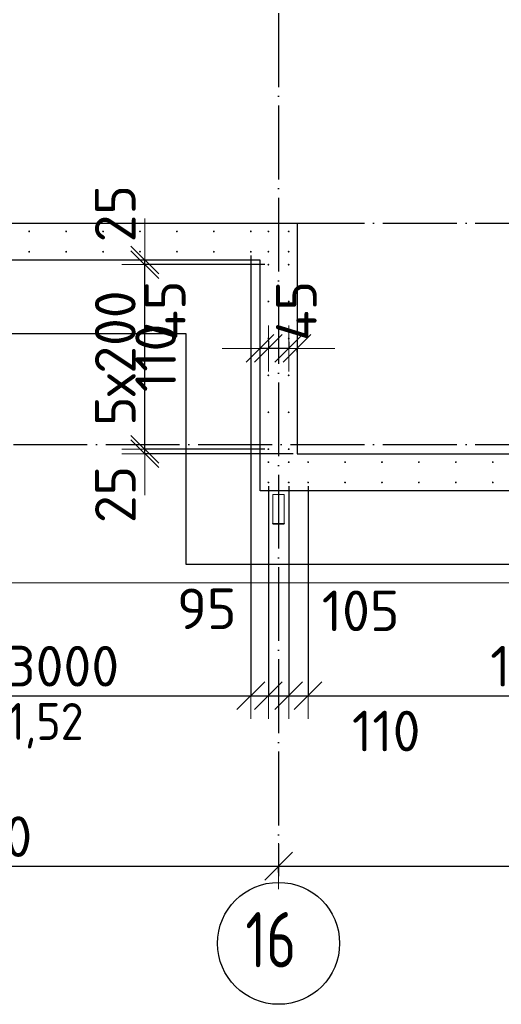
# Model space of a CAD drawing. Header units: millimetres. Extents: x 123094 to 184385, y 26948 to 48500.
# Tile 51 of 108: x 148239 to 150846, y 26967 to 32302. Entities that reach past the tile are written whole.
import ezdxf

# ---------------------------------------------------------------- set-up
doc = ezdxf.new("R2010")
doc.units = ezdxf.units.MM
doc.header["$PDMODE"] = 65
for name, pattern in [('______11', [500, 400, -50, 0, -50]), ('______2', [270, 200, -70]), ('______5', [1100, 800, -100, 100, -100])]:
    doc.linetypes.add(name, pattern=pattern)
for name, color, linetype, lineweight in [('Standard', 7, 'Continuous', 25), ('Арм.стержн. Выпуски', 180, 'Continuous', 35), ('Размерная линия_ общее', 7, 'Continuous', 13), ('Стальная конструкция_ общее', 7, 'Continuous', 25), ('Стена_ общее', 7, 'Continuous', 35), ('Фундамент_ общее', 7, 'Continuous', 35)]:
    doc.layers.add(name, color=color, linetype=linetype, lineweight=lineweight)
doc.layers.add('Осевая линия_ общее', color=7, linetype='______5', lineweight=13, true_color=0xa0a0a0)
doc.styles.add('ISOCPEUR', font='ISOCPEUR')
doc.dimstyles.new('DIMSTYLE_3', dxfattribs={"dimtxt": 220, "dimasz": 250, "dimexe": 0, "dimexo": 0, "dimgap": 110, "dimtad": 2, "dimdec": 0, "dimrnd": 5, "dimzin": 12, "dimdsep": 46, "dimtxsty": 'ISOCPEUR', "dimblk1": 'ALL_ML_STRICH', "dimblk2": 'ALL_ML_STRICH', "dimsah": 1, "dimcen": 0, "dimclrd": 7, "dimclre": 256, "dimclrt": 7, "dimadec": 0, "dimazin": 0, "dimtfac": 1, "dimtdec": 0, "dimtix": 1, "dimtmove": 2, "dimatfit": 3, "dimfxl": 0, "dimtzin": 0, "dimlwd": 0, "dimlwe": -3, "dimarcsym": 0})
doc.dimstyles.new('DIMSTYLE_5', dxfattribs={"dimtxt": 220, "dimasz": 250, "dimexe": 0, "dimexo": 0, "dimgap": 110, "dimtad": 2, "dimdec": 0, "dimrnd": 5, "dimzin": 12, "dimdsep": 46, "dimtxsty": 'ISOCPEUR', "dimblk1": 'ALL_ML_STRICH', "dimblk2": 'ALL_ML_STRICH', "dimsah": 1, "dimcen": 0, "dimclrd": 7, "dimclre": 256, "dimclrt": 7, "dimadec": 0, "dimazin": 0, "dimtfac": 1, "dimtdec": 0, "dimtix": 1, "dimtmove": 2, "dimatfit": 3, "dimfxl": 0, "dimtvp": 1.2, "dimtzin": 0, "dimlwd": 0, "dimlwe": -3, "dimarcsym": 0})
doc.dimstyles.new('DIMSTYLE_7', dxfattribs={"dimtxt": 220, "dimasz": 250, "dimexe": 0, "dimexo": 0, "dimgap": 110, "dimtad": 0, "dimdec": 0, "dimrnd": 5, "dimzin": 12, "dimdsep": 46, "dimtxsty": 'ISOCPEUR', "dimblk1": 'ALL_ML_STRICH', "dimblk2": 'ALL_ML_STRICH', "dimsah": 1, "dimcen": 0, "dimclrd": 7, "dimclre": 256, "dimclrt": 7, "dimadec": 0, "dimazin": 0, "dimtfac": 1, "dimtdec": 0, "dimtix": 1, "dimtmove": 2, "dimatfit": 3, "dimfxl": 0, "dimtvp": 1.2, "dimtzin": 0, "dimlwd": 0, "dimlwe": -3, "dimarcsym": 0})
doc.dimstyles.new('DIMSTYLE_9', dxfattribs={"dimtxt": 220, "dimasz": 250, "dimexe": 0, "dimexo": 0, "dimgap": 110, "dimtad": 2, "dimdec": 0, "dimrnd": 5, "dimzin": 12, "dimdsep": 46, "dimtxsty": 'ISOCPEUR', "dimblk1": 'ALL_ML_STRICH', "dimblk2": 'ALL_ML_STRICH', "dimsah": 1, "dimcen": 0, "dimsd1": 1, "dimsd2": 1, "dimclrd": 7, "dimclre": 256, "dimclrt": 7, "dimadec": 0, "dimazin": 0, "dimtfac": 1, "dimtdec": 0, "dimtix": 1, "dimtmove": 2, "dimatfit": 3, "dimfxl": 0, "dimtvp": 1.2, "dimtzin": 0, "dimlwd": 0, "dimlwe": -3, "dimarcsym": 0})

# ---------------------------------------------------------------- blocks, each defined once
blk = doc.blocks.new('ALL_ML_STRICH')
at = {"color": 0, "linetype": 'ByBlock', "lineweight": -2}
for p, q in [((0, -0.5), (0, 0.5)), ((-0.3, -0.3), (0.3, 0.3)), ((-1, 0), (0.5, 0))]:
    blk.add_line(p, q, dxfattribs=at)
blk = doc.blocks.new('*D19')
at = {"layer": 'DEFPOINTS', "color": 7, "linetype": 'Continuous', "lineweight": 13, "transparency": 33554687}
for p in [(148916.2, 29950), (149585, 29975), (149740, 29950)]:
    blk.add_point(p, dxfattribs=at)
at = {"layer": 'Размерная линия_ общее', "color": 253, "linetype": 'Continuous', "lineweight": -2, "true_color": 0xa0a0a0, "transparency": 33554687}
for p, q in [((149565, 29975), (148916.2, 29975)), ((149720, 29950), (148916.2, 29950))]:
    blk.add_line(p, q, dxfattribs=at)
at = {"layer": 'Размерная линия_ общее', "color": 7, "linetype": 'Continuous', "lineweight": -2, "transparency": 33554687}
blk.add_line((148916.2, 29950), (148916.2, 29975), dxfattribs=at)
at = {"layer": 'Размерная линия_ общее', "color": 7, "linetype": 'Continuous', "lineweight": 13, "transparency": 33554687, "xscale": 250, "yscale": 250, "zscale": 250}
for p, rotation in [((148916.2, 29950), 270), ((148916.2, 29975), 90)]:
    blk.add_blockref('ALL_ML_STRICH', p, dxfattribs=dict(at, rotation=rotation))
at = {"layer": 'Размерная линия_ общее', "color": 7, "linetype": 'Continuous', "lineweight": 13, "transparency": 33554687, "insert": (148756.6, 29729.5), "char_height": 220, "width": 440, "attachment_point": 5, "rotation": 90, "style": 'ISOCPEUR'}
blk.add_mtext('\\A1;{25}', dxfattribs=at)
blk = doc.blocks.new('*D20')
at = {"layer": 'DEFPOINTS', "color": 7, "linetype": 'Continuous', "lineweight": 13, "transparency": 33554687}
for p in [(149585, 30975), (148916.2, 29975), (149585, 29975)]:
    blk.add_point(p, dxfattribs=at)
at = {"layer": 'Размерная линия_ общее', "color": 253, "linetype": 'Continuous', "lineweight": -2, "true_color": 0xa0a0a0, "transparency": 33554687}
for p, q in [((149565, 30975), (148916.2, 30975)), ((149565, 29975), (148916.2, 29975))]:
    blk.add_line(p, q, dxfattribs=at)
at = {"layer": 'Размерная линия_ общее', "color": 7, "linetype": 'Continuous', "lineweight": -2, "transparency": 33554687}
blk.add_line((148916.2, 29975), (148916.2, 30975), dxfattribs=at)
at = {"layer": 'Размерная линия_ общее', "color": 7, "linetype": 'Continuous', "lineweight": 13, "transparency": 33554687, "xscale": 250, "yscale": 250, "zscale": 250}
for p, rotation in [((148916.2, 30975), 90), ((148916.2, 29975), 270)]:
    blk.add_blockref('ALL_ML_STRICH', p, dxfattribs=dict(at, rotation=rotation))
at = {"layer": 'Размерная линия_ общее', "color": 7, "linetype": 'Continuous', "lineweight": 13, "transparency": 33554687, "insert": (148646.2, 30101), "char_height": 220, "width": 11, "attachment_point": 1, "rotation": 90, "line_spacing_factor": 0.60241, "style": 'ISOCPEUR'}
blk.add_mtext('5х200', dxfattribs=at)
blk = doc.blocks.new('*D21')
at = {"layer": 'DEFPOINTS', "color": 7, "linetype": 'Continuous', "lineweight": 13, "transparency": 33554687}
for p in [(149094.7, 31000), (148916.2, 30975), (149585, 30975)]:
    blk.add_point(p, dxfattribs=at)
at = {"layer": 'Размерная линия_ общее', "color": 253, "linetype": 'Continuous', "lineweight": -2, "true_color": 0xa0a0a0, "transparency": 33554687}
for p, q in [((148916.2, 31000), (148916.2, 31000)), ((149565, 30975), (148916.2, 30975))]:
    blk.add_line(p, q, dxfattribs=at)
at = {"layer": 'Размерная линия_ общее', "color": 7, "linetype": 'Continuous', "lineweight": -2, "transparency": 33554687}
blk.add_line((148916.2, 30975), (148916.2, 31000), dxfattribs=at)
at = {"layer": 'Размерная линия_ общее', "color": 7, "linetype": 'Continuous', "lineweight": 13, "transparency": 33554687, "xscale": 250, "yscale": 250, "zscale": 250}
for p, rotation in [((148916.2, 30975), 270), ((148916.2, 31000), 90)]:
    blk.add_blockref('ALL_ML_STRICH', p, dxfattribs=dict(at, rotation=rotation))
at = {"layer": 'Размерная линия_ общее', "color": 7, "linetype": 'Continuous', "lineweight": 13, "transparency": 33554687, "insert": (148756.1, 31250.8), "char_height": 220, "width": 440, "attachment_point": 5, "rotation": 90, "style": 'ISOCPEUR'}
blk.add_mtext('\\A1;{25}', dxfattribs=at)
blk = doc.blocks.new('*D33')
at = {"layer": 'DEFPOINTS', "color": 7, "linetype": 'Continuous', "lineweight": 13, "transparency": 33554687}
for p in [(146340, 27715.7), (146340, 27662.1), (149640, 27662.1)]:
    blk.add_point(p, dxfattribs=at)
at = {"layer": 'Размерная линия_ общее', "color": 253, "linetype": 'Continuous', "lineweight": -2, "true_color": 0xa0a0a0, "transparency": 33554687}
for p, q in [((146340, 27682.1), (146340, 27715.7)), ((149640, 27682.1), (149640, 27715.7))]:
    blk.add_line(p, q, dxfattribs=at)
at = {"layer": 'Размерная линия_ общее', "color": 7, "linetype": 'Continuous', "lineweight": -2, "transparency": 33554687}
blk.add_line((146340, 27715.7), (149640, 27715.7), dxfattribs=at)
at = {"layer": 'Размерная линия_ общее', "color": 7, "linetype": 'Continuous', "lineweight": 13, "transparency": 33554687, "xscale": 250, "yscale": 250, "zscale": 250, "rotation": 180}
blk.add_blockref('ALL_ML_STRICH', (146340, 27715.7), dxfattribs=at)
at = {"layer": 'Размерная линия_ общее', "color": 7, "linetype": 'Continuous', "lineweight": 13, "transparency": 33554687, "xscale": 250, "yscale": 250, "zscale": 250}
blk.add_blockref('ALL_ML_STRICH', (149640, 27715.7), dxfattribs=at)
at = {"layer": 'Размерная линия_ общее', "color": 7, "linetype": 'Continuous', "lineweight": 13, "transparency": 33554687, "insert": (148001, 27875.7), "char_height": 220, "width": 880, "attachment_point": 5, "style": 'ISOCPEUR'}
blk.add_mtext('\\A1;{3300}', dxfattribs=at)
blk = doc.blocks.new('*D34')
at = {"layer": 'DEFPOINTS', "color": 7, "linetype": 'Continuous', "lineweight": 13, "transparency": 33554687}
for p in [(149640, 27715.7), (149640, 27662.1), (152940, 27662.1)]:
    blk.add_point(p, dxfattribs=at)
at = {"layer": 'Размерная линия_ общее', "color": 253, "linetype": 'Continuous', "lineweight": -2, "true_color": 0xa0a0a0, "transparency": 33554687}
for p, q in [((149640, 27682.1), (149640, 27715.7)), ((152940, 27682.1), (152940, 27715.7))]:
    blk.add_line(p, q, dxfattribs=at)
at = {"layer": 'Размерная линия_ общее', "color": 7, "linetype": 'Continuous', "lineweight": -2, "transparency": 33554687}
blk.add_line((149640, 27715.7), (152940, 27715.7), dxfattribs=at)
at = {"layer": 'Размерная линия_ общее', "color": 7, "linetype": 'Continuous', "lineweight": 13, "transparency": 33554687, "xscale": 250, "yscale": 250, "zscale": 250, "rotation": 180}
blk.add_blockref('ALL_ML_STRICH', (149640, 27715.7), dxfattribs=at)
at = {"layer": 'Размерная линия_ общее', "color": 7, "linetype": 'Continuous', "lineweight": 13, "transparency": 33554687, "xscale": 250, "yscale": 250, "zscale": 250}
blk.add_blockref('ALL_ML_STRICH', (152940, 27715.7), dxfattribs=at)
at = {"layer": 'Размерная линия_ общее', "color": 7, "linetype": 'Continuous', "lineweight": 13, "transparency": 33554687, "insert": (151301, 27875.7), "char_height": 220, "width": 880, "attachment_point": 5, "style": 'ISOCPEUR'}
blk.add_mtext('\\A1;{3300}', dxfattribs=at)
blk = doc.blocks.new('*D140')
at = {"layer": 'DEFPOINTS', "color": 7, "linetype": 'Continuous', "lineweight": 13, "transparency": 33554687}
for p in [(149695, 30576.3), (149740, 30520.9), (149740, 30481.6)]:
    blk.add_point(p, dxfattribs=at)
at = {"layer": 'Размерная линия_ общее', "color": 253, "linetype": 'Continuous', "lineweight": -2, "true_color": 0xa0a0a0, "transparency": 33554687}
for p, q in [((149695, 30556.3), (149695, 30520.9)), ((149740, 30501.6), (149740, 30520.9))]:
    blk.add_line(p, q, dxfattribs=at)
at = {"layer": 'Размерная линия_ общее', "color": 7, "linetype": 'Continuous', "lineweight": -2, "transparency": 33554687}
for p, q in [((149695, 30520.9), (149695, 30520.9)), ((149740, 30520.9), (149740, 30520.9))]:
    blk.add_line(p, q, dxfattribs=at)
at = {"layer": 'Размерная линия_ общее', "color": 7, "linetype": 'Continuous', "lineweight": 13, "transparency": 33554687, "xscale": 250, "yscale": 250, "zscale": 250}
for p, rotation in [((149740, 30520.9), 360), ((149695, 30520.9), 180)]:
    blk.add_blockref('ALL_ML_STRICH', p, dxfattribs=dict(at, rotation=rotation))
at = {"layer": 'Размерная линия_ общее', "color": 7, "linetype": 'Continuous', "lineweight": 13, "transparency": 33554687, "insert": (149736.4, 30724.4), "char_height": 220, "width": 440, "attachment_point": 5, "rotation": 90, "style": 'ISOCPEUR'}
blk.add_mtext('\\A1;{45}', dxfattribs=at)
blk = doc.blocks.new('*D141')
at = {"layer": 'DEFPOINTS', "color": 7, "linetype": 'Continuous', "lineweight": 13, "transparency": 33554687}
for p in [(149585, 30581.3), (149695, 30576.3), (149695, 30520.9)]:
    blk.add_point(p, dxfattribs=at)
at = {"layer": 'Размерная линия_ общее', "color": 253, "linetype": 'Continuous', "lineweight": -2, "true_color": 0xa0a0a0, "transparency": 33554687}
for p, q in [((149585, 30561.3), (149585, 30520.9)), ((149695, 30556.3), (149695, 30520.9))]:
    blk.add_line(p, q, dxfattribs=at)
at = {"layer": 'Размерная линия_ общее', "color": 7, "linetype": 'Continuous', "lineweight": -2, "transparency": 33554687}
blk.add_line((149695, 30520.9), (149585, 30520.9), dxfattribs=at)
at = {"layer": 'Размерная линия_ общее', "color": 7, "linetype": 'Continuous', "lineweight": 13, "transparency": 33554687, "xscale": 250, "yscale": 250, "zscale": 250}
for p, rotation in [((149695, 30520.9), 360), ((149585, 30520.9), 180)]:
    blk.add_blockref('ALL_ML_STRICH', p, dxfattribs=dict(at, rotation=rotation))
at = {"layer": 'Размерная линия_ общее', "color": 7, "linetype": 'Continuous', "lineweight": 13, "transparency": 33554687, "insert": (148974.8, 30469.4), "char_height": 220, "width": 660, "attachment_point": 5, "rotation": 90, "style": 'ISOCPEUR'}
blk.add_mtext('\\A1;{110}', dxfattribs=at)
blk = doc.blocks.new('*D142')
at = {"layer": 'DEFPOINTS', "color": 7, "linetype": 'Continuous', "lineweight": 13, "transparency": 33554687}
for p in [(149585, 30581.3), (149585, 30520.9), (149540, 30492.4)]:
    blk.add_point(p, dxfattribs=at)
at = {"layer": 'Размерная линия_ общее', "color": 253, "linetype": 'Continuous', "lineweight": -2, "true_color": 0xa0a0a0, "transparency": 33554687}
for p, q in [((149540, 30512.4), (149540, 30520.9)), ((149585, 30561.3), (149585, 30520.9))]:
    blk.add_line(p, q, dxfattribs=at)
at = {"layer": 'Размерная линия_ общее', "color": 7, "linetype": 'Continuous', "lineweight": -2, "transparency": 33554687}
blk.add_line((149585, 30520.9), (149540, 30520.9), dxfattribs=at)
at = {"layer": 'Размерная линия_ общее', "color": 7, "linetype": 'Continuous', "lineweight": 13, "transparency": 33554687, "xscale": 250, "yscale": 250, "zscale": 250}
for p, rotation in [((149585, 30520.9), 360), ((149540, 30520.9), 180)]:
    blk.add_blockref('ALL_ML_STRICH', p, dxfattribs=dict(at, rotation=rotation))
at = {"layer": 'Размерная линия_ общее', "color": 7, "linetype": 'Continuous', "lineweight": 13, "transparency": 33554687, "insert": (149026.6, 30726.1), "char_height": 220, "width": 440, "attachment_point": 5, "rotation": 90, "style": 'ISOCPEUR'}
blk.add_mtext('\\A1;{45}', dxfattribs=at)
blk = doc.blocks.new('*D584')
at = {"layer": 'DEFPOINTS', "color": 7, "linetype": 'Continuous', "lineweight": 13, "transparency": 33554687}
for p in [(146490, 31045), (149490, 31045), (146490, 28639)]:
    blk.add_point(p, dxfattribs=at)
at = {"layer": 'Размерная линия_ общее', "color": 253, "linetype": 'Continuous', "lineweight": -2, "true_color": 0xa0a0a0, "transparency": 33554687}
for p, q in [((146490, 31025), (146490, 28639)), ((149490, 31025), (149490, 28639))]:
    blk.add_line(p, q, dxfattribs=at)
at = {"layer": 'Размерная линия_ общее', "color": 7, "linetype": 'Continuous', "lineweight": -2, "transparency": 33554687}
blk.add_line((146490, 28639), (149490, 28639), dxfattribs=at)
at = {"layer": 'Размерная линия_ общее', "color": 7, "linetype": 'Continuous', "lineweight": 13, "transparency": 33554687, "xscale": 250, "yscale": 250, "zscale": 250, "rotation": 180}
blk.add_blockref('ALL_ML_STRICH', (146490, 28639), dxfattribs=at)
at = {"layer": 'Размерная линия_ общее', "color": 7, "linetype": 'Continuous', "lineweight": 13, "transparency": 33554687, "xscale": 250, "yscale": 250, "zscale": 250}
blk.add_blockref('ALL_ML_STRICH', (149490, 28639), dxfattribs=at)
at = {"layer": 'Размерная линия_ общее', "color": 7, "linetype": 'Continuous', "lineweight": 13, "transparency": 33554687, "insert": (147176, 28909), "char_height": 220, "width": 11, "attachment_point": 1, "line_spacing_factor": 0.60241, "style": 'ISOCPEUR'}
blk.add_mtext('15х200=3000', dxfattribs=at)
blk = doc.blocks.new('*D585')
at = {"layer": 'DEFPOINTS', "color": 7, "linetype": 'Continuous', "lineweight": 13, "transparency": 33554687}
for p in [(149490, 31045), (149585, 29795), (149490, 28639)]:
    blk.add_point(p, dxfattribs=at)
at = {"layer": 'Размерная линия_ общее', "color": 253, "linetype": 'Continuous', "lineweight": -2, "true_color": 0xa0a0a0, "transparency": 33554687}
for p, q in [((149490, 31025), (149490, 28639)), ((149585, 29775), (149585, 28639))]:
    blk.add_line(p, q, dxfattribs=at)
at = {"layer": 'Размерная линия_ общее', "color": 7, "linetype": 'Continuous', "lineweight": -2, "transparency": 33554687}
blk.add_line((149490, 28639), (149585, 28639), dxfattribs=at)
at = {"layer": 'Размерная линия_ общее', "color": 7, "linetype": 'Continuous', "lineweight": 13, "transparency": 33554687, "xscale": 250, "yscale": 250, "zscale": 250}
blk.add_blockref('ALL_ML_STRICH', (149585, 28639), dxfattribs=at)
at = {"layer": 'Размерная линия_ общее', "color": 7, "linetype": 'Continuous', "lineweight": 13, "transparency": 33554687, "xscale": 250, "yscale": 250, "zscale": 250, "rotation": 180}
blk.add_blockref('ALL_ML_STRICH', (149490, 28639), dxfattribs=at)
at = {"layer": 'Размерная линия_ общее', "color": 7, "linetype": 'Continuous', "lineweight": 13, "transparency": 33554687, "insert": (149251.3, 29110.3), "char_height": 220, "width": 440, "attachment_point": 5, "style": 'ISOCPEUR'}
blk.add_mtext('\\A1;{95}', dxfattribs=at)
blk = doc.blocks.new('*D586')
at = {"layer": 'DEFPOINTS', "color": 7, "linetype": 'Continuous', "lineweight": 13, "transparency": 33554687}
for p in [(149585, 29795), (149695, 29795), (149585, 28639)]:
    blk.add_point(p, dxfattribs=at)
at = {"layer": 'Размерная линия_ общее', "color": 253, "linetype": 'Continuous', "lineweight": -2, "true_color": 0xa0a0a0, "transparency": 33554687}
for p, q in [((149585, 29775), (149585, 28639)), ((149695, 29775), (149695, 28639))]:
    blk.add_line(p, q, dxfattribs=at)
at = {"layer": 'Размерная линия_ общее', "color": 7, "linetype": 'Continuous', "lineweight": -2, "transparency": 33554687}
blk.add_line((149585, 28639), (149695, 28639), dxfattribs=at)
at = {"layer": 'Размерная линия_ общее', "color": 7, "linetype": 'Continuous', "lineweight": 13, "transparency": 33554687, "xscale": 250, "yscale": 250, "zscale": 250}
blk.add_blockref('ALL_ML_STRICH', (149695, 28639), dxfattribs=at)
at = {"layer": 'Размерная линия_ общее', "color": 7, "linetype": 'Continuous', "lineweight": 13, "transparency": 33554687, "xscale": 250, "yscale": 250, "zscale": 250, "rotation": 180}
blk.add_blockref('ALL_ML_STRICH', (149585, 28639), dxfattribs=at)
at = {"layer": 'Размерная линия_ общее', "color": 7, "linetype": 'Continuous', "lineweight": 13, "transparency": 33554687, "insert": (150222.9, 28447.9), "char_height": 220, "width": 660, "attachment_point": 5, "style": 'ISOCPEUR'}
blk.add_mtext('\\A1;{110}', dxfattribs=at)
blk = doc.blocks.new('*D587')
at = {"layer": 'DEFPOINTS', "color": 7, "linetype": 'Continuous', "lineweight": 13, "transparency": 33554687}
for p in [(149695, 29795), (149800, 29795), (149695, 28639)]:
    blk.add_point(p, dxfattribs=at)
at = {"layer": 'Размерная линия_ общее', "color": 253, "linetype": 'Continuous', "lineweight": -2, "true_color": 0xa0a0a0, "transparency": 33554687}
for p, q in [((149695, 29775), (149695, 28639)), ((149800, 29775), (149800, 28639))]:
    blk.add_line(p, q, dxfattribs=at)
at = {"layer": 'Размерная линия_ общее', "color": 7, "linetype": 'Continuous', "lineweight": -2, "transparency": 33554687}
blk.add_line((149695, 28639), (149800, 28639), dxfattribs=at)
at = {"layer": 'Размерная линия_ общее', "color": 7, "linetype": 'Continuous', "lineweight": 13, "transparency": 33554687, "xscale": 250, "yscale": 250, "zscale": 250}
blk.add_blockref('ALL_ML_STRICH', (149800, 28639), dxfattribs=at)
at = {"layer": 'Размерная линия_ общее', "color": 7, "linetype": 'Continuous', "lineweight": 13, "transparency": 33554687, "xscale": 250, "yscale": 250, "zscale": 250, "rotation": 180}
blk.add_blockref('ALL_ML_STRICH', (149695, 28639), dxfattribs=at)
at = {"layer": 'Размерная линия_ общее', "color": 7, "linetype": 'Continuous', "lineweight": 13, "transparency": 33554687, "insert": (150084.4, 29099.2), "char_height": 220, "width": 660, "attachment_point": 5, "style": 'ISOCPEUR'}
blk.add_mtext('\\A1;{105}', dxfattribs=at)
blk = doc.blocks.new('*D588')
at = {"layer": 'DEFPOINTS', "color": 7, "linetype": 'Continuous', "lineweight": 13, "transparency": 33554687}
for p in [(149800, 29795), (153400, 29795), (149800, 28639)]:
    blk.add_point(p, dxfattribs=at)
at = {"layer": 'Размерная линия_ общее', "color": 253, "linetype": 'Continuous', "lineweight": -2, "true_color": 0xa0a0a0, "transparency": 33554687}
for p, q in [((149800, 29775), (149800, 28639)), ((153400, 29775), (153400, 28639))]:
    blk.add_line(p, q, dxfattribs=at)
at = {"layer": 'Размерная линия_ общее', "color": 7, "linetype": 'Continuous', "lineweight": -2, "transparency": 33554687}
blk.add_line((149800, 28639), (153400, 28639), dxfattribs=at)
at = {"layer": 'Размерная линия_ общее', "color": 7, "linetype": 'Continuous', "lineweight": 13, "transparency": 33554687, "xscale": 250, "yscale": 250, "zscale": 250, "rotation": 180}
blk.add_blockref('ALL_ML_STRICH', (149800, 28639), dxfattribs=at)
at = {"layer": 'Размерная линия_ общее', "color": 7, "linetype": 'Continuous', "lineweight": 13, "transparency": 33554687, "xscale": 250, "yscale": 250, "zscale": 250}
blk.add_blockref('ALL_ML_STRICH', (153400, 28639), dxfattribs=at)
at = {"layer": 'Размерная линия_ общее', "color": 7, "linetype": 'Continuous', "lineweight": 13, "transparency": 33554687, "insert": (150786, 28909), "char_height": 220, "width": 11, "attachment_point": 1, "line_spacing_factor": 0.60241, "style": 'ISOCPEUR'}
blk.add_mtext('18х200=3600', dxfattribs=at)

msp = doc.modelspace()

# ---------------------------------------------------------------- hatches: boundary and pattern name
at = {"layer": 'Арм.стержн. Выпуски', "linetype": 'Continuous', "lineweight": 35, "transparency": 33554687}
for points in [[(148295, 31155), (148294.6, 31156.9), (148293.5, 31158.5), (148291.9, 31159.6), (148290, 31160), (148288.1, 31159.6), (148286.5, 31158.5), (148285.4, 31156.9), (148285, 31155), (148285.4, 31153.1), (148286.5, 31151.5), (148288.1, 31150.4), (148290, 31150), (148291.9, 31150.4), (148293.5, 31151.5), (148294.6, 31153.1)], [(148495, 31155), (148494.6, 31156.9), (148493.5, 31158.5), (148491.9, 31159.6), (148490, 31160), (148488.1, 31159.6), (148486.5, 31158.5), (148485.4, 31156.9), (148485, 31155), (148485.4, 31153.1), (148486.5, 31151.5), (148488.1, 31150.4), (148490, 31150), (148491.9, 31150.4), (148493.5, 31151.5), (148494.6, 31153.1)], [(148695, 31155), (148694.6, 31156.9), (148693.5, 31158.5), (148691.9, 31159.6), (148690, 31160), (148688.1, 31159.6), (148686.5, 31158.5), (148685.4, 31156.9), (148685, 31155), (148685.4, 31153.1), (148686.5, 31151.5), (148688.1, 31150.4), (148690, 31150), (148691.9, 31150.4), (148693.5, 31151.5), (148694.6, 31153.1)], [(148895, 31155), (148894.6, 31156.9), (148893.5, 31158.5), (148891.9, 31159.6), (148890, 31160), (148888.1, 31159.6), (148886.5, 31158.5), (148885.4, 31156.9), (148885, 31155), (148885.4, 31153.1), (148886.5, 31151.5), (148888.1, 31150.4), (148890, 31150), (148891.9, 31150.4), (148893.5, 31151.5), (148894.6, 31153.1)], [(149095, 31155), (149094.6, 31156.9), (149093.5, 31158.5), (149091.9, 31159.6), (149090, 31160), (149088.1, 31159.6), (149086.5, 31158.5), (149085.4, 31156.9), (149085, 31155), (149085.4, 31153.1), (149086.5, 31151.5), (149088.1, 31150.4), (149090, 31150), (149091.9, 31150.4), (149093.5, 31151.5), (149094.6, 31153.1)], [(149295, 31155), (149294.6, 31156.9), (149293.5, 31158.5), (149291.9, 31159.6), (149290, 31160), (149288.1, 31159.6), (149286.5, 31158.5), (149285.4, 31156.9), (149285, 31155), (149285.4, 31153.1), (149286.5, 31151.5), (149288.1, 31150.4), (149290, 31150), (149291.9, 31150.4), (149293.5, 31151.5), (149294.6, 31153.1)], [(149495, 31155), (149494.6, 31156.9), (149493.5, 31158.5), (149491.9, 31159.6), (149490, 31160), (149488.1, 31159.6), (149486.5, 31158.5), (149485.4, 31156.9), (149485, 31155), (149485.4, 31153.1), (149486.5, 31151.5), (149488.1, 31150.4), (149490, 31150), (149491.9, 31150.4), (149493.5, 31151.5), (149494.6, 31153.1)], [(149590, 31155), (149589.6, 31156.9), (149588.5, 31158.5), (149586.9, 31159.6), (149585, 31160), (149583.1, 31159.6), (149581.5, 31158.5), (149580.4, 31156.9), (149580, 31155), (149580.4, 31153.1), (149581.5, 31151.5), (149583.1, 31150.4), (149585, 31150), (149586.9, 31150.4), (149588.5, 31151.5), (149589.6, 31153.1)], [(149700, 31155), (149699.6, 31156.9), (149698.5, 31158.5), (149696.9, 31159.6), (149695, 31160), (149693.1, 31159.6), (149691.5, 31158.5), (149690.4, 31156.9), (149690, 31155), (149690.4, 31153.1), (149691.5, 31151.5), (149693.1, 31150.4), (149695, 31150), (149696.9, 31150.4), (149698.5, 31151.5), (149699.6, 31153.1)], [(148295, 31045), (148294.6, 31046.9), (148293.5, 31048.5), (148291.9, 31049.6), (148290, 31050), (148288.1, 31049.6), (148286.5, 31048.5), (148285.4, 31046.9), (148285, 31045), (148285.4, 31043.1), (148286.5, 31041.5), (148288.1, 31040.4), (148290, 31040), (148291.9, 31040.4), (148293.5, 31041.5), (148294.6, 31043.1)], [(148495, 31045), (148494.6, 31046.9), (148493.5, 31048.5), (148491.9, 31049.6), (148490, 31050), (148488.1, 31049.6), (148486.5, 31048.5), (148485.4, 31046.9), (148485, 31045), (148485.4, 31043.1), (148486.5, 31041.5), (148488.1, 31040.4), (148490, 31040), (148491.9, 31040.4), (148493.5, 31041.5), (148494.6, 31043.1)], [(148695, 31045), (148694.6, 31046.9), (148693.5, 31048.5), (148691.9, 31049.6), (148690, 31050), (148688.1, 31049.6), (148686.5, 31048.5), (148685.4, 31046.9), (148685, 31045), (148685.4, 31043.1), (148686.5, 31041.5), (148688.1, 31040.4), (148690, 31040), (148691.9, 31040.4), (148693.5, 31041.5), (148694.6, 31043.1)], [(148895, 31045), (148894.6, 31046.9), (148893.5, 31048.5), (148891.9, 31049.6), (148890, 31050), (148888.1, 31049.6), (148886.5, 31048.5), (148885.4, 31046.9), (148885, 31045), (148885.4, 31043.1), (148886.5, 31041.5), (148888.1, 31040.4), (148890, 31040), (148891.9, 31040.4), (148893.5, 31041.5), (148894.6, 31043.1)], [(149095, 31045), (149094.6, 31046.9), (149093.5, 31048.5), (149091.9, 31049.6), (149090, 31050), (149088.1, 31049.6), (149086.5, 31048.5), (149085.4, 31046.9), (149085, 31045), (149085.4, 31043.1), (149086.5, 31041.5), (149088.1, 31040.4), (149090, 31040), (149091.9, 31040.4), (149093.5, 31041.5), (149094.6, 31043.1)], [(149295, 31045), (149294.6, 31046.9), (149293.5, 31048.5), (149291.9, 31049.6), (149290, 31050), (149288.1, 31049.6), (149286.5, 31048.5), (149285.4, 31046.9), (149285, 31045), (149285.4, 31043.1), (149286.5, 31041.5), (149288.1, 31040.4), (149290, 31040), (149291.9, 31040.4), (149293.5, 31041.5), (149294.6, 31043.1)], [(149495, 31045), (149494.6, 31046.9), (149493.5, 31048.5), (149491.9, 31049.6), (149490, 31050), (149488.1, 31049.6), (149486.5, 31048.5), (149485.4, 31046.9), (149485, 31045), (149485.4, 31043.1), (149486.5, 31041.5), (149488.1, 31040.4), (149490, 31040), (149491.9, 31040.4), (149493.5, 31041.5), (149494.6, 31043.1)], [(149590, 31045), (149589.6, 31046.9), (149588.5, 31048.5), (149586.9, 31049.6), (149585, 31050), (149583.1, 31049.6), (149581.5, 31048.5), (149580.4, 31046.9), (149580, 31045), (149580.4, 31043.1), (149581.5, 31041.5), (149583.1, 31040.4), (149585, 31040), (149586.9, 31040.4), (149588.5, 31041.5), (149589.6, 31043.1)], [(149700, 31045), (149699.6, 31046.9), (149698.5, 31048.5), (149696.9, 31049.6), (149695, 31050), (149693.1, 31049.6), (149691.5, 31048.5), (149690.4, 31046.9), (149690, 31045), (149690.4, 31043.1), (149691.5, 31041.5), (149693.1, 31040.4), (149695, 31040), (149696.9, 31040.4), (149698.5, 31041.5), (149699.6, 31043.1)], [(149590, 30975), (149589.6, 30976.9), (149588.5, 30978.5), (149586.9, 30979.6), (149585, 30980), (149583.1, 30979.6), (149581.5, 30978.5), (149580.4, 30976.9), (149580, 30975), (149580.4, 30973.1), (149581.5, 30971.5), (149583.1, 30970.4), (149585, 30970), (149586.9, 30970.4), (149588.5, 30971.5), (149589.6, 30973.1)], [(149700, 30975), (149699.6, 30976.9), (149698.5, 30978.5), (149696.9, 30979.6), (149695, 30980), (149693.1, 30979.6), (149691.5, 30978.5), (149690.4, 30976.9), (149690, 30975), (149690.4, 30973.1), (149691.5, 30971.5), (149693.1, 30970.4), (149695, 30970), (149696.9, 30970.4), (149698.5, 30971.5), (149699.6, 30973.1)], [(149590, 30775), (149589.6, 30776.9), (149588.5, 30778.5), (149586.9, 30779.6), (149585, 30780), (149583.1, 30779.6), (149581.5, 30778.5), (149580.4, 30776.9), (149580, 30775), (149580.4, 30773.1), (149581.5, 30771.5), (149583.1, 30770.4), (149585, 30770), (149586.9, 30770.4), (149588.5, 30771.5), (149589.6, 30773.1)], [(149700, 30775), (149699.6, 30776.9), (149698.5, 30778.5), (149696.9, 30779.6), (149695, 30780), (149693.1, 30779.6), (149691.5, 30778.5), (149690.4, 30776.9), (149690, 30775), (149690.4, 30773.1), (149691.5, 30771.5), (149693.1, 30770.4), (149695, 30770), (149696.9, 30770.4), (149698.5, 30771.5), (149699.6, 30773.1)], [(149590, 30575), (149589.6, 30576.9), (149588.5, 30578.5), (149586.9, 30579.6), (149585, 30580), (149583.1, 30579.6), (149581.5, 30578.5), (149580.4, 30576.9), (149580, 30575), (149580.4, 30573.1), (149581.5, 30571.5), (149583.1, 30570.4), (149585, 30570), (149586.9, 30570.4), (149588.5, 30571.5), (149589.6, 30573.1)], [(149700, 30575), (149699.6, 30576.9), (149698.5, 30578.5), (149696.9, 30579.6), (149695, 30580), (149693.1, 30579.6), (149691.5, 30578.5), (149690.4, 30576.9), (149690, 30575), (149690.4, 30573.1), (149691.5, 30571.5), (149693.1, 30570.4), (149695, 30570), (149696.9, 30570.4), (149698.5, 30571.5), (149699.6, 30573.1)], [(149590, 30375), (149589.6, 30376.9), (149588.5, 30378.5), (149586.9, 30379.6), (149585, 30380), (149583.1, 30379.6), (149581.5, 30378.5), (149580.4, 30376.9), (149580, 30375), (149580.4, 30373.1), (149581.5, 30371.5), (149583.1, 30370.4), (149585, 30370), (149586.9, 30370.4), (149588.5, 30371.5), (149589.6, 30373.1)], [(149700, 30375), (149699.6, 30376.9), (149698.5, 30378.5), (149696.9, 30379.6), (149695, 30380), (149693.1, 30379.6), (149691.5, 30378.5), (149690.4, 30376.9), (149690, 30375), (149690.4, 30373.1), (149691.5, 30371.5), (149693.1, 30370.4), (149695, 30370), (149696.9, 30370.4), (149698.5, 30371.5), (149699.6, 30373.1)], [(149590, 30175), (149589.6, 30176.9), (149588.5, 30178.5), (149586.9, 30179.6), (149585, 30180), (149583.1, 30179.6), (149581.5, 30178.5), (149580.4, 30176.9), (149580, 30175), (149580.4, 30173.1), (149581.5, 30171.5), (149583.1, 30170.4), (149585, 30170), (149586.9, 30170.4), (149588.5, 30171.5), (149589.6, 30173.1)], [(149700, 30175), (149699.6, 30176.9), (149698.5, 30178.5), (149696.9, 30179.6), (149695, 30180), (149693.1, 30179.6), (149691.5, 30178.5), (149690.4, 30176.9), (149690, 30175), (149690.4, 30173.1), (149691.5, 30171.5), (149693.1, 30170.4), (149695, 30170), (149696.9, 30170.4), (149698.5, 30171.5), (149699.6, 30173.1)], [(149590, 29975), (149589.6, 29976.9), (149588.5, 29978.5), (149586.9, 29979.6), (149585, 29980), (149583.1, 29979.6), (149581.5, 29978.5), (149580.4, 29976.9), (149580, 29975), (149580.4, 29973.1), (149581.5, 29971.5), (149583.1, 29970.4), (149585, 29970), (149586.9, 29970.4), (149588.5, 29971.5), (149589.6, 29973.1)], [(149700, 29975), (149699.6, 29976.9), (149698.5, 29978.5), (149696.9, 29979.6), (149695, 29980), (149693.1, 29979.6), (149691.5, 29978.5), (149690.4, 29976.9), (149690, 29975), (149690.4, 29973.1), (149691.5, 29971.5), (149693.1, 29970.4), (149695, 29970), (149696.9, 29970.4), (149698.5, 29971.5), (149699.6, 29973.1)], [(149590, 29905), (149589.6, 29906.9), (149588.5, 29908.5), (149586.9, 29909.6), (149585, 29910), (149583.1, 29909.6), (149581.5, 29908.5), (149580.4, 29906.9), (149580, 29905), (149580.4, 29903.1), (149581.5, 29901.5), (149583.1, 29900.4), (149585, 29900), (149586.9, 29900.4), (149588.5, 29901.5), (149589.6, 29903.1)], [(149700, 29905), (149699.6, 29906.9), (149698.5, 29908.5), (149696.9, 29909.6), (149695, 29910), (149693.1, 29909.6), (149691.5, 29908.5), (149690.4, 29906.9), (149690, 29905), (149690.4, 29903.1), (149691.5, 29901.5), (149693.1, 29900.4), (149695, 29900), (149696.9, 29900.4), (149698.5, 29901.5), (149699.6, 29903.1)], [(149805, 29905), (149804.6, 29906.9), (149803.5, 29908.5), (149801.9, 29909.6), (149800, 29910), (149798.1, 29909.6), (149796.5, 29908.5), (149795.4, 29906.9), (149795, 29905), (149795.4, 29903.1), (149796.5, 29901.5), (149798.1, 29900.4), (149800, 29900), (149801.9, 29900.4), (149803.5, 29901.5), (149804.6, 29903.1)], [(150005, 29905), (150004.6, 29906.9), (150003.5, 29908.5), (150001.9, 29909.6), (150000, 29910), (149998.1, 29909.6), (149996.5, 29908.5), (149995.4, 29906.9), (149995, 29905), (149995.4, 29903.1), (149996.5, 29901.5), (149998.1, 29900.4), (150000, 29900), (150001.9, 29900.4), (150003.5, 29901.5), (150004.6, 29903.1)], [(150205, 29905), (150204.6, 29906.9), (150203.5, 29908.5), (150201.9, 29909.6), (150200, 29910), (150198.1, 29909.6), (150196.5, 29908.5), (150195.4, 29906.9), (150195, 29905), (150195.4, 29903.1), (150196.5, 29901.5), (150198.1, 29900.4), (150200, 29900), (150201.9, 29900.4), (150203.5, 29901.5), (150204.6, 29903.1)], [(150405, 29905), (150404.6, 29906.9), (150403.5, 29908.5), (150401.9, 29909.6), (150400, 29910), (150398.1, 29909.6), (150396.5, 29908.5), (150395.4, 29906.9), (150395, 29905), (150395.4, 29903.1), (150396.5, 29901.5), (150398.1, 29900.4), (150400, 29900), (150401.9, 29900.4), (150403.5, 29901.5), (150404.6, 29903.1)], [(150605, 29905), (150604.6, 29906.9), (150603.5, 29908.5), (150601.9, 29909.6), (150600, 29910), (150598.1, 29909.6), (150596.5, 29908.5), (150595.4, 29906.9), (150595, 29905), (150595.4, 29903.1), (150596.5, 29901.5), (150598.1, 29900.4), (150600, 29900), (150601.9, 29900.4), (150603.5, 29901.5), (150604.6, 29903.1)], [(150805, 29905), (150804.6, 29906.9), (150803.5, 29908.5), (150801.9, 29909.6), (150800, 29910), (150798.1, 29909.6), (150796.5, 29908.5), (150795.4, 29906.9), (150795, 29905), (150795.4, 29903.1), (150796.5, 29901.5), (150798.1, 29900.4), (150800, 29900), (150801.9, 29900.4), (150803.5, 29901.5), (150804.6, 29903.1)], [(149590, 29795), (149589.6, 29796.9), (149588.5, 29798.5), (149586.9, 29799.6), (149585, 29800), (149583.1, 29799.6), (149581.5, 29798.5), (149580.4, 29796.9), (149580, 29795), (149580.4, 29793.1), (149581.5, 29791.5), (149583.1, 29790.4), (149585, 29790), (149586.9, 29790.4), (149588.5, 29791.5), (149589.6, 29793.1)], [(149700, 29795), (149699.6, 29796.9), (149698.5, 29798.5), (149696.9, 29799.6), (149695, 29800), (149693.1, 29799.6), (149691.5, 29798.5), (149690.4, 29796.9), (149690, 29795), (149690.4, 29793.1), (149691.5, 29791.5), (149693.1, 29790.4), (149695, 29790), (149696.9, 29790.4), (149698.5, 29791.5), (149699.6, 29793.1)], [(149805, 29795), (149804.6, 29796.9), (149803.5, 29798.5), (149801.9, 29799.6), (149800, 29800), (149798.1, 29799.6), (149796.5, 29798.5), (149795.4, 29796.9), (149795, 29795), (149795.4, 29793.1), (149796.5, 29791.5), (149798.1, 29790.4), (149800, 29790), (149801.9, 29790.4), (149803.5, 29791.5), (149804.6, 29793.1)], [(150005, 29795), (150004.6, 29796.9), (150003.5, 29798.5), (150001.9, 29799.6), (150000, 29800), (149998.1, 29799.6), (149996.5, 29798.5), (149995.4, 29796.9), (149995, 29795), (149995.4, 29793.1), (149996.5, 29791.5), (149998.1, 29790.4), (150000, 29790), (150001.9, 29790.4), (150003.5, 29791.5), (150004.6, 29793.1)], [(150205, 29795), (150204.6, 29796.9), (150203.5, 29798.5), (150201.9, 29799.6), (150200, 29800), (150198.1, 29799.6), (150196.5, 29798.5), (150195.4, 29796.9), (150195, 29795), (150195.4, 29793.1), (150196.5, 29791.5), (150198.1, 29790.4), (150200, 29790), (150201.9, 29790.4), (150203.5, 29791.5), (150204.6, 29793.1)], [(150405, 29795), (150404.6, 29796.9), (150403.5, 29798.5), (150401.9, 29799.6), (150400, 29800), (150398.1, 29799.6), (150396.5, 29798.5), (150395.4, 29796.9), (150395, 29795), (150395.4, 29793.1), (150396.5, 29791.5), (150398.1, 29790.4), (150400, 29790), (150401.9, 29790.4), (150403.5, 29791.5), (150404.6, 29793.1)], [(150605, 29795), (150604.6, 29796.9), (150603.5, 29798.5), (150601.9, 29799.6), (150600, 29800), (150598.1, 29799.6), (150596.5, 29798.5), (150595.4, 29796.9), (150595, 29795), (150595.4, 29793.1), (150596.5, 29791.5), (150598.1, 29790.4), (150600, 29790), (150601.9, 29790.4), (150603.5, 29791.5), (150604.6, 29793.1)], [(150805, 29795), (150804.6, 29796.9), (150803.5, 29798.5), (150801.9, 29799.6), (150800, 29800), (150798.1, 29799.6), (150796.5, 29798.5), (150795.4, 29796.9), (150795, 29795), (150795.4, 29793.1), (150796.5, 29791.5), (150798.1, 29790.4), (150800, 29790), (150801.9, 29790.4), (150803.5, 29791.5), (150804.6, 29793.1)]]:
    msp.add_hatch(color=4, dxfattribs=at).paths.add_polyline_path(points)

# ---------------------------------------------------------------- linework, layer by layer
at = {"layer": 'Standard', "color": 7, "linetype": 'Continuous', "lineweight": 13, "transparency": 33554687}
msp.add_lwpolyline([(125100, 29250), (167980, 29250), (167980, 48500), (125100, 48500), (125100, 29250)], dxfattribs=at)
at = {"layer": 'Осевая линия_ общее', "color": 253, "linetype": '______11', "lineweight": -3, "true_color": 0xa0a0a0, "transparency": 33554687}
for p, q in [((149640, 46340), (149640, 27662.1)), ((125200, 31200), (169325.4, 31200)), ((125200, 30000), (169325.4, 30000))]:
    msp.add_line(p, q, dxfattribs=at)
at = {"layer": 'Осевая линия_ общее', "color": 7, "linetype": 'Continuous', "lineweight": -3, "transparency": 33554687}
msp.add_circle((149640.4, 27297.6), 330.4, dxfattribs=at)
at = {"layer": 'Стальная конструкция_ общее', "color": 253, "linetype": '______2', "lineweight": 18, "true_color": 0xababab, "transparency": 33554687}
for p, q in [((149610, 29573.1), (149610, 29730)), ((149610, 29730), (149670, 29730)), ((149610, 29573.1), (149610, 29730)), ((149610, 29730), (149670, 29730)), ((149670, 29730), (149670, 29573.1)), ((149670, 29730), (149670, 29573.1))]:
    msp.add_line(p, q, dxfattribs=at)
at = {"layer": 'Стальная конструкция_ общее', "color": 7, "linetype": 'Continuous', "lineweight": 25, "transparency": 33554687}
for p, q in [((149610, 29570), (149610, 29573.1)), ((149610, 29573.1), (149670, 29573.1)), ((149610, 29570), (149610, 29573.1)), ((149610, 29573.1), (149670, 29573.1)), ((149610, 29570), (149670, 29570)), ((149610, 29570), (149670, 29570)), ((149670, 29573.1), (149670, 29570)), ((149670, 29573.1), (149670, 29570))]:
    msp.add_line(p, q, dxfattribs=at)
at = {"layer": 'Стена_ общее', "color": 7, "linetype": 'Continuous', "lineweight": 25, "transparency": 33554687}
for p, q in [((146440, 31200), (149740, 31200)), ((146440, 31200), (149740, 31200)), ((149740, 31200), (149740, 31000)), ((149740, 31200), (149740, 31000)), ((149540, 31000), (143140, 31000)), ((149540, 31000), (143140, 31000)), ((149540, 29750), (149540, 31000)), ((149540, 29750), (149540, 31000)), ((149740, 31000), (149740, 29950)), ((149740, 31000), (149740, 29950)), ((149740, 29950), (153460, 29950)), ((149740, 29950), (153460, 29950)), ((149740, 29750), (149540, 29750)), ((149740, 29750), (149540, 29750)), ((153660, 29750), (149740, 29750)), ((153660, 29750), (149740, 29750))]:
    msp.add_line(p, q, dxfattribs=at)
at = {"layer": 'Фундамент_ общее', "color": 7, "lineweight": 25, "transparency": 33554687}
for p, q in [((149140, 30600), (143540, 30600)), ((149140, 29350), (149140, 30600)), ((154060, 29350), (149140, 29350))]:
    msp.add_line(p, q, dxfattribs=at)
at = {"layer": 'Фундамент_ общее', "color": 7, "linetype": 'Continuous', "lineweight": 25, "transparency": 33554687}
for p, q in [((149140, 30600), (143540, 30600)), ((149140, 29350), (149140, 30600)), ((154060, 29350), (149140, 29350))]:
    msp.add_line(p, q, dxfattribs=at)

# ---------------------------------------------------------------- texts
at = {"layer": 'Standard', "color": 7, "linetype": 'Continuous', "lineweight": 13, "transparency": 33554687, "insert": (147624.1, 28353), "char_height": 200, "width": 1048.166, "attachment_point": 7, "style": 'ISOCPEUR'}
msp.add_mtext('\\A1;{\\fISOCPEUR|i0|b0;\\H200.000000;\\W0.909091;\\C7;поз.51,52}\\P', dxfattribs=at)
at = {"layer": 'Осевая линия_ общее', "color": 7, "linetype": 'Continuous', "lineweight": -3, "transparency": 33554687, "insert": (149460.4, 27167.1), "char_height": 300, "width": 472.281, "attachment_point": 7, "style": 'ISOCPEUR'}
msp.add_mtext('\\W0.75;16', dxfattribs=at)

# ---------------------------------------------------------------- dimensions: what is measured, and where the dimension line sits
at = {"layer": 'Размерная линия_ общее', "color": 7, "linetype": 'Continuous', "lineweight": 13, "transparency": 33554687}
for base, p1, p2, angle, dimstyle, picture, middle in [((148916.2, 31000), (149565, 30975), (148916.2, 31000), 90, 'DIMSTYLE_5', '*D21', (148756.1, 31250.8)), ((149540, 30520.9), (149585, 30561.3), (149540, 30512.4), 180, 'DIMSTYLE_5', '*D142', (149026.6, 30726.1)), ((149695, 30520.9), (149740, 30501.6), (149695, 30556.3), 180, 'DIMSTYLE_9', '*D140', (149736.4, 30724.4)), ((149585, 30520.9), (149695, 30556.3), (149585, 30561.3), 180, 'DIMSTYLE_5', '*D141', (148974.8, 30469.4)), ((148916.2, 29975), (149720, 29950), (149565, 29975), 90, 'DIMSTYLE_5', '*D19', (148756.6, 29729.5))]:
    dim = msp.add_linear_dim(base=base, p1=p1, p2=p2, angle=angle, dimstyle=dimstyle, override={"dimpost": '<>', "dimclrd": 7, "dimclre": 253, "dimclrt": 7, "dimlwd": 0, "dimlwe": 65533}, dxfattribs=at)
    dim.commit()
    dim.dimension.update_dxf_attribs({"geometry": picture, "text_midpoint": middle, "dimtype": 160})
dim = msp.add_linear_dim(base=(148916.2, 30975), p1=(149565, 29975), p2=(149565, 30975), angle=90, text='5х200', dimstyle='DIMSTYLE_3', override={"dimpost": '<>', "dimclrd": 7, "dimclre": 253, "dimclrt": 7, "dimlwd": 0, "dimlwe": 65533}, dxfattribs=at)
dim.commit()
dim.dimension.update_dxf_attribs({"geometry": '*D20', "text_midpoint": (148806.2, 30475), "dimtype": 160})
for base, p1, p2, text, picture, middle in [((149490, 28639), (146490, 31025), (149490, 31025), '15х200=3000', '*D584', (147990, 28749)), ((153400, 28639), (149800, 29775), (153400, 29775), '18х200=3600', '*D588', (151600, 28749))]:
    dim = msp.add_linear_dim(base=base, p1=p1, p2=p2, text=text, dimstyle='DIMSTYLE_3', override={"dimpost": '<>', "dimclrd": 7, "dimclre": 253, "dimclrt": 7, "dimlwd": 0, "dimlwe": 65533}, dxfattribs=at)
    dim.commit()
    dim.dimension.update_dxf_attribs({"geometry": picture, "text_midpoint": middle, "dimtype": 160})
for base, p1, p2, dimstyle, picture, middle in [((149585, 28639), (149490, 31025), (149585, 29775), 'DIMSTYLE_5', '*D585', (149251.3, 29110.3)), ((149695, 28639), (149585, 29775), (149695, 29775), 'DIMSTYLE_7', '*D586', (150222.9, 28447.9)), ((149800, 28639), (149695, 29775), (149800, 29775), 'DIMSTYLE_5', '*D587', (150084.4, 29099.2)), ((149640, 27715.7), (146340, 27682.1), (149640, 27682.1), 'DIMSTYLE_3', '*D33', (148001, 27875.7)), ((152940, 27715.7), (149640, 27682.1), (152940, 27682.1), 'DIMSTYLE_3', '*D34', (151301, 27875.7))]:
    dim = msp.add_linear_dim(base=base, p1=p1, p2=p2, dimstyle=dimstyle, override={"dimpost": '<>', "dimclrd": 7, "dimclre": 253, "dimclrt": 7, "dimlwd": 0, "dimlwe": 65533}, dxfattribs=at)
    dim.commit()
    dim.dimension.update_dxf_attribs({"geometry": picture, "text_midpoint": middle, "dimtype": 160})

doc.saveas('drawing.dxf')
